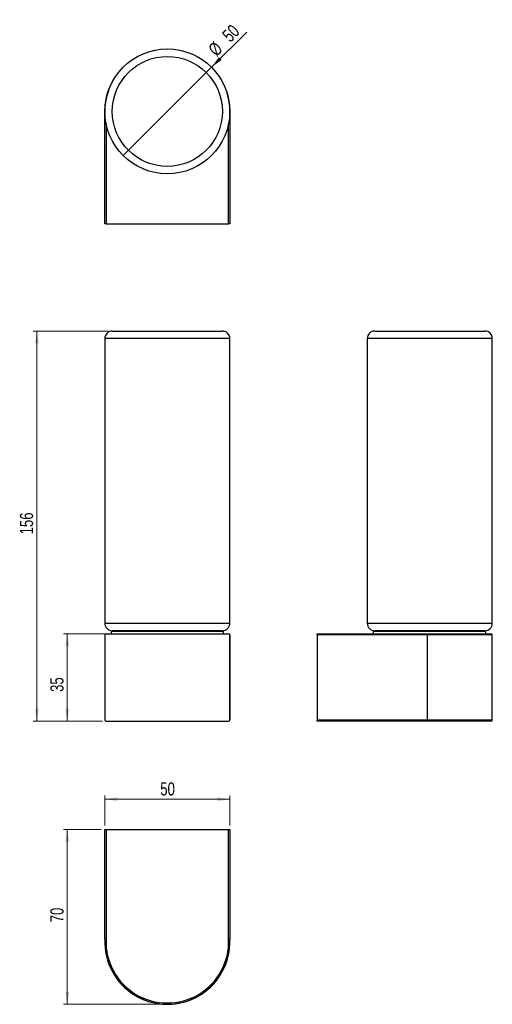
# Model space of a CAD drawing. Header units: millimetres. Extents: x 55 to 181, y 20 to 283.
import ezdxf

# ---------------------------------------------------------------- set-up
doc = ezdxf.new("R2010")
doc.units = ezdxf.units.MM
doc.header["$PDSIZE"] = -1
doc.styles.add('SLDTEXTSTYLE0', font='TXT', dxfattribs={"width": 0.75})
doc.dimstyles.new('SLDDIMSTYLE0', dxfattribs={"dimtxt": 3.5, "dimasz": 3.302, "dimexe": 0, "dimexo": 0.0625, "dimgap": 0.875, "dimtad": 1, "dimdec": 0, "dimlfac": 1.5, "dimrnd": 1e-09, "dimzin": 12, "dimdsep": 46, "dimtxsty": 'SLDTEXTSTYLE0', "dimsah": 1, "dimcen": 0.09, "dimadec": 0, "dimazin": 3, "dimtfac": 1, "dimtofl": 0, "dimtmove": 0, "dimatfit": 3, "dimfxl": 0, "dimfrac": 2, "dimtolj": 1, "dimtzin": 12, "dimarcsym": 0})
doc.dimstyles.new('SLDDIMSTYLE1', dxfattribs={"dimtxt": 3.5, "dimasz": 3.302, "dimexe": 0, "dimexo": 0.0625, "dimgap": 0.875, "dimtad": 1, "dimdec": 0, "dimlfac": 1.5, "dimrnd": 1e-09, "dimzin": 12, "dimdsep": 46, "dimtxsty": 'SLDTEXTSTYLE0', "dimblk1": 'NONE', "dimsah": 1, "dimcen": 0, "dimadec": 0, "dimazin": 3, "dimtfac": 1, "dimtmove": 0, "dimatfit": 3, "dimldrblk": 'NONE', "dimfxl": 0, "dimfrac": 2, "dimtolj": 1, "dimtzin": 12, "dimarcsym": 0})

# ---------------------------------------------------------------- blocks, each defined once
blk = doc.blocks.new('_D')
at = {"color": 7, "linetype": 'Continuous', "lineweight": 0}
for p, q in [((78.81, 200.18), (58.69, 200.18)), ((59.69, 200.18), (59.69, 96.06)), ((77.15, 96.06), (58.69, 96.06))]:
    blk.add_line(p, q, dxfattribs=at)
at = {"color": 7, "linetype": 'Continuous', "lineweight": 18}
for points in [[(59.69, 200.18), (59.18, 196.87), (60.2, 196.87)], [(59.69, 96.06), (60.2, 99.37), (59.18, 99.37)]]:
    blk.add_solid(points, dxfattribs=at)
at = {"color": 7, "linetype": 'Continuous', "lineweight": 18, "insert": (55.18, 145.9), "char_height": 3.5, "attachment_point": 1, "rotation": 90, "style": 'SLDTEXTSTYLE0'}
blk.add_mtext('156', dxfattribs=at)
blk = doc.blocks.new('_D_1')
at = {"color": 7, "linetype": 'Continuous', "lineweight": 0}
for p, q in [((109.81, 119.4), (66.8, 119.4)), ((67.8, 119.4), (67.8, 96.06)), ((77.15, 96.06), (66.8, 96.06))]:
    blk.add_line(p, q, dxfattribs=at)
at = {"color": 7, "linetype": 'Continuous', "lineweight": 18}
for points in [[(67.8, 119.4), (67.29, 116.1), (68.31, 116.1)], [(67.8, 96.06), (68.31, 99.37), (67.29, 99.37)]]:
    blk.add_solid(points, dxfattribs=at)
at = {"color": 7, "linetype": 'Continuous', "lineweight": 18, "insert": (63.29, 103.85), "char_height": 3.5, "attachment_point": 1, "rotation": 90, "style": 'SLDTEXTSTYLE0'}
blk.add_mtext('35', dxfattribs=at)
blk = doc.blocks.new('_D_2')
at = {"color": 7, "linetype": 'Continuous', "lineweight": 0}
for q in [(115.65, 279.97), (82.7, 247.02)]:
    blk.add_line((106.27, 270.59), q, dxfattribs=at)
at = {"color": 7, "linetype": 'Continuous', "lineweight": 18}
blk.add_solid([(106.27, 270.59), (108.96, 272.56), (108.24, 273.28)], dxfattribs=at)
at = {"color": 7, "linetype": 'Continuous', "lineweight": 18, "char_height": 3.5, "attachment_point": 1, "rotation": 45, "style": 'SLDTEXTSTYLE0'}
for s, insert in [('50', (108.78, 279.53)), ('%%c', (105.09, 275.76))]:
    blk.add_mtext(s, dxfattribs=dict(at, insert=insert))
blk = doc.blocks.new('_None')
blk = doc.blocks.new('_D_3')
at = {"color": 7, "linetype": 'Continuous', "lineweight": 0}
for p, q in [((76.81, 67.17), (66.8, 67.17)), ((67.8, 20.48), (67.8, 67.17)), ((93.48, 20.48), (66.8, 20.48))]:
    blk.add_line(p, q, dxfattribs=at)
at = {"color": 7, "linetype": 'Continuous', "lineweight": 18}
for points in [[(67.8, 67.17), (67.29, 63.87), (68.31, 63.87)], [(67.8, 20.48), (68.31, 23.78), (67.29, 23.78)]]:
    blk.add_solid(points, dxfattribs=at)
at = {"color": 7, "linetype": 'Continuous', "lineweight": 18, "insert": (63.29, 42.36), "char_height": 3.5, "attachment_point": 1, "rotation": 90, "style": 'SLDTEXTSTYLE0'}
blk.add_mtext('70', dxfattribs=at)
blk = doc.blocks.new('_D_4')
at = {"color": 7, "linetype": 'Continuous', "lineweight": 0}
for p, q in [((77.81, 68.17), (77.81, 76.21)), ((77.81, 75.21), (111.15, 75.21)), ((111.15, 68.17), (111.15, 76.21))]:
    blk.add_line(p, q, dxfattribs=at)
at = {"color": 7, "linetype": 'Continuous', "lineweight": 18}
for points in [[(77.81, 75.21), (81.12, 74.7), (81.12, 75.72)], [(111.15, 75.21), (107.85, 75.72), (107.85, 74.7)]]:
    blk.add_solid(points, dxfattribs=at)
at = {"color": 7, "linetype": 'Continuous', "lineweight": 18, "insert": (92.59, 79.72), "char_height": 3.5, "attachment_point": 1, "style": 'SLDTEXTSTYLE0'}
blk.add_mtext('50', dxfattribs=at)

msp = doc.modelspace()

# ---------------------------------------------------------------- linework, layer by layer
at = {"color": 7, "linetype": 'Continuous', "lineweight": 25}
for p, q in [((77.81, 228.78), (77.81, 258.11)), ((111.15, 258.11), (111.15, 228.78)), ((78.15, 255.48), (78.15, 228.78)), ((110.81, 228.78), (110.81, 255.48)), ((78.15, 228.78), (77.81, 228.78)), ((78.15, 228.78), (110.81, 228.78)), ((111.15, 228.78), (110.81, 228.78)), ((79.81, 200.18), (94.48, 200.18)), ((94.48, 200.18), (109.15, 200.18)), ((149.79, 200.18), (179.13, 200.18)), ((77.81, 198.18), (77.81, 122.18)), ((94.48, 198.18), (77.81, 198.18)), ((111.15, 198.18), (94.48, 198.18)), ((111.15, 122.18), (111.15, 198.18)), ((147.79, 198.18), (147.79, 122.18)), ((181.13, 198.18), (147.79, 198.18)), ((181.13, 122.18), (181.13, 198.18)), ((77.81, 122.18), (111.15, 122.18)), ((147.79, 122.18), (181.13, 122.18)), ((77.8, 119.06), (77.8, 96.4)), ((77.81, 119.06), (77.8, 119.06)), ((77.81, 119.06), (77.81, 96.4)), ((78.15, 119.4), (110.81, 119.4)), ((79.48, 120.06), (79.48, 119.4)), ((79.48, 120.06), (109.48, 120.06)), ((109.15, 120.18), (79.81, 120.18)), ((87.8, 120.18), (87.8, 120.06)), ((101.13, 120.06), (101.13, 120.18)), ((109.48, 119.4), (109.48, 120.06)), ((111.15, 119.06), (111.15, 96.4)), ((111.16, 119.06), (111.15, 119.06)), ((111.16, 96.4), (111.16, 119.06)), ((134.44, 119.4), (163.78, 119.4)), ((134.44, 119.06), (134.44, 119.4)), ((163.77, 119.06), (134.44, 119.06)), ((134.44, 119.06), (134.44, 96.4)), ((149.39, 120.06), (149.39, 119.4)), ((149.39, 120.06), (179.39, 120.06)), ((179.13, 120.18), (149.79, 120.18)), ((157.77, 120.18), (157.77, 120.06)), ((163.77, 119.06), (163.77, 96.4)), ((181.1, 119.06), (163.77, 119.06)), ((163.78, 119.4), (180.77, 119.4)), ((171.11, 120.06), (171.11, 120.18)), ((179.39, 119.4), (179.39, 120.06)), ((181.1, 96.4), (181.1, 119.06)), ((77.8, 96.4), (77.81, 96.4)), ((78.15, 96.06), (110.81, 96.06)), ((111.15, 96.4), (111.16, 96.4)), ((134.44, 96.4), (163.77, 96.4)), ((134.44, 96.06), (134.44, 96.4)), ((163.78, 96.06), (134.44, 96.06)), ((163.77, 96.4), (181.1, 96.4)), ((180.77, 96.06), (163.78, 96.06)), ((77.81, 37.83), (77.81, 67.17)), ((77.81, 67.17), (78.15, 67.17)), ((78.15, 67.17), (78.15, 37.83)), ((78.15, 67.17), (110.81, 67.17)), ((110.81, 37.83), (110.81, 67.17)), ((110.81, 67.17), (111.15, 67.17)), ((111.15, 67.17), (111.15, 37.83))]:
    msp.add_line(p, q, dxfattribs=at)
for radius in [16.67, 14.67]:
    msp.add_circle((94.48, 258.8), radius, dxfattribs=at)
for centre, radius, start, end in [((94.48, 258.76), 16.68, 159.6923, 182.2466), ((94.48, 258.76), 16.68, 357.7534, 20.3077), ((79.81, 198.18), 2, 90, 180), ((109.15, 198.18), 2, 0, 90), ((149.79, 198.18), 2, 90, 180), ((179.13, 198.18), 2, 0, 90), ((79.81, 122.18), 2, 180, 270), ((109.15, 122.18), 2, 270, 0), ((149.79, 122.18), 2, 180, 270), ((179.13, 122.18), 2, 270, 0), ((78.14, 119.06), 0.333, 90, 180), ((78.15, 119.06), 0.333, 90, 180), ((110.81, 119.06), 0.333, 0, 90), ((110.83, 119.06), 0.333, 0, 90), ((180.77, 119.06), 0.333, 0, 90), ((78.14, 96.4), 0.333, 180, 270), ((78.15, 96.4), 0.333, 180, 270), ((110.81, 96.4), 0.333, 270, 0), ((110.83, 96.4), 0.333, 270, 0), ((180.77, 96.4), 0.333, 270, 0), ((94.48, 37.18), 16.68, 177.7534, 2.2466), ((94.48, 37.18), 16.35, 177.7306, 2.2694), ((94.48, 37.14), 16.67, 200.1876, 270), ((94.48, 37.14), 16.67, 270, 339.8124)]:
    msp.add_arc(centre, radius, start, end, dxfattribs=at)
for points in [[(163.77, 119.06), (163.77, 119.15), (163.77, 119.24), (163.77, 119.36), (163.77, 119.4), (163.78, 119.4)], [(163.77, 96.4), (163.77, 96.31), (163.77, 96.22), (163.77, 96.1), (163.77, 96.06), (163.78, 96.06)], [(77.81, 37.83), (77.81, 37.83), (77.85, 37.83), (77.97, 37.83), (78.06, 37.83), (78.15, 37.83)], [(111.15, 37.83), (111.15, 37.83), (111.11, 37.83), (110.99, 37.83), (110.9, 37.83), (110.81, 37.83)]]:
    msp.add_open_spline(points, degree=3, knots=[0, 0, 0, 0, 0.5, 0.5, 1, 1, 1, 1], dxfattribs=at)
at = {"color": 7, "linetype": 'Continuous', "lineweight": 0}
msp.add_point((94.48, 20.48), dxfattribs=at)

# ---------------------------------------------------------------- dimensions: what is measured, and where the dimension line sits
at = {"color": 7, "linetype": 'Continuous', "lineweight": 18}
dim = msp.add_diameter_dim_2p(p1=(82.7, 247.02), p2=(106.27, 270.59), dimstyle='SLDDIMSTYLE1', dxfattribs=at)
dim.commit()
dim.dimension.update_dxf_attribs({"geometry": '_D_2', "text_midpoint": (112.07, 276.39), "dimtype": 163})
for base, p1, p2, angle, picture, middle in [((59.69, 96.06), (79.81, 200.18), (78.15, 96.06), 90, '_D', (59.69, 149.78)), ((67.8, 96.06), (110.81, 119.4), (78.15, 96.06), 90, '_D_1', (67.8, 106.44)), ((111.15, 75.21), (77.81, 67.17), (111.15, 67.17), 0, '_D_4', (95.17, 75.21)), ((67.8, 67.17), (94.48, 20.48), (77.81, 67.17), 90, '_D_3', (67.8, 44.95))]:
    dim = msp.add_linear_dim(base=base, p1=p1, p2=p2, angle=angle, dimstyle='SLDDIMSTYLE0', dxfattribs=at)
    dim.commit()
    dim.dimension.update_dxf_attribs({"geometry": picture, "text_midpoint": middle, "dimtype": 160})

doc.saveas('drawing.dxf')
